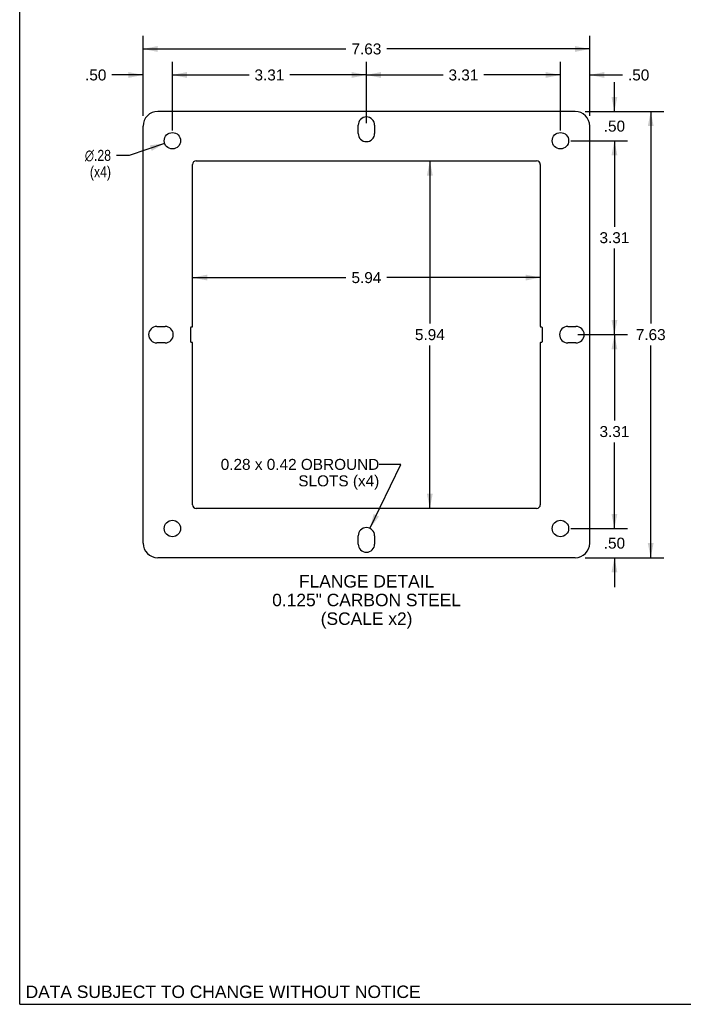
# Model space of a CAD drawing. Header units: inches. Extents: x 0 to 85, y 0 to 55.
# Tile 1 of 18: x 0 to 22.7, y 0 to 33.6. Entities that reach past the tile are written whole.
import ezdxf

# ---------------------------------------------------------------- set-up
doc = ezdxf.new("R2010")
doc.units = ezdxf.units.IN
doc.header["$LTSCALE"] = 4.675
doc.header["$MEASUREMENT"] = 0
doc.layers.get('0').update_dxf_attribs({"linetype": 'CONTINUOUS'})
for name, color, linetype in [('02___PRT_ALL_AXES', 7, 'CONTINUOUS'), ('2-BOTTOM-FLANGES', 7, 'CONTINUOUS'), ('DIMENSIONS', 7, 'CONTINUOUS')]:
    doc.layers.add(name, color=color, linetype=linetype)
doc.styles.get("Standard").update_dxf_attribs({"font": 'arial.ttf'})
doc.styles.add('TEXTSTYLE_1', font='gdt', dxfattribs={"width": 0.8})
doc.dimstyles.new('DIMSTYLE_1', dxfattribs={"dimtxt": 0.375, "dimasz": 0.5, "dimexe": 0.09, "dimexo": 0.07, "dimgap": 0.0375, "dimtad": 0, "dimtih": 1, "dimtoh": 1, "dimlfac": 0.5, "dimzin": 4, "dimdsep": 46, "dimtxsty": 'Standard', "dimblk": '_FILLED', "dimblk1": '_FILLED', "dimblk2": '_FILLED', "dimcen": 0.09, "dimazin": 1, "dimtfac": 1, "dimtofl": 0, "dimtmove": 0, "dimatfit": 3, "dimldrblk": '_FILLED', "dimfxl": 0, "dimtolj": 1, "dimtzin": 4, "dimarcsym": 0})
doc.dimstyles.new('DIMSTYLE_3', dxfattribs={"dimtxt": 0.375, "dimasz": 0.5, "dimexe": 0.09, "dimexo": 0.07, "dimgap": 0.09, "dimtad": 0, "dimtih": 1, "dimtoh": 1, "dimlfac": 0.5, "dimzin": 4, "dimdsep": 46, "dimtxsty": 'Standard', "dimblk": '_FILLED', "dimblk1": '_FILLED', "dimblk2": '_FILLED', "dimcen": 0.09, "dimazin": 1, "dimtfac": 1, "dimtofl": 0, "dimtmove": 0, "dimatfit": 1, "dimldrblk": '_FILLED', "dimfxl": 0, "dimtolj": 1, "dimtzin": 4, "dimarcsym": 0})
doc.dimstyles.get("Standard").update_dxf_attribs({"dimtxt": 0.425, "dimasz": 0.5, "dimexe": 0.09, "dimexo": 0.07, "dimgap": 0.09, "dimtad": 0, "dimtih": 1, "dimtoh": 1, "dimzin": 4, "dimdsep": 46, "dimtxsty": 'Standard', "dimblk": '_FILLED', "dimblk1": '_FILLED', "dimblk2": '_FILLED', "dimcen": 0.09, "dimazin": 1, "dimtp": 0.01, "dimtm": 0.01, "dimtfac": 1, "dimtofl": 0, "dimtmove": 0, "dimatfit": 3, "dimldrblk": '_FILLED', "dimfxl": 0, "dimtolj": 1, "dimtzin": 4, "dimarcsym": 0})

# ---------------------------------------------------------------- blocks, each defined once
blk = doc.blocks.new('_FILLED')
at = {"color": 0, "linetype": 'ByBlock'}
blk.add_solid([(0, 0), (-1, 0.2), (-1, -0.2)], dxfattribs=at)
blk = doc.blocks.new('*D1')
at = {"layer": 'DIMENSIONS', "color": 2, "linetype": 'Continuous'}
for p, q in [((19.064, 22.884), (20.758, 22.884)), ((20.308, 22.884), (20.308, 19.946)), ((20.308, 16.259), (20.308, 19.196)), ((18.814, 16.259), (20.758, 16.259))]:
    blk.add_line(p, q, dxfattribs=at)
at = {"layer": 'DIMENSIONS', "color": 2, "linetype": 'Continuous', "xscale": 0.5, "yscale": 0.5, "zscale": 0.5}
for p, rotation in [((20.308, 22.884), 90), ((20.308, 16.259), 270)]:
    blk.add_blockref('_FILLED', p, dxfattribs=dict(at, rotation=rotation))
at = {"layer": 'DIMENSIONS', "color": 2, "linetype": 'Continuous', "insert": (20.308, 19.759), "char_height": 0.375, "width": 1.01905, "attachment_point": 2, "line_spacing_factor": 0.9}
blk.add_mtext('3.31', dxfattribs=at)
blk = doc.blocks.new('*D2')
at = {"layer": 'DIMENSIONS', "color": 2, "linetype": 'Continuous'}
for p, q in [((20.308, 16.259), (20.308, 17.259)), ((18.814, 16.259), (20.758, 16.259)), ((19.314, 15.259), (20.758, 15.259)), ((20.308, 15.259), (20.308, 14.259))]:
    blk.add_line(p, q, dxfattribs=at)
at = {"layer": 'DIMENSIONS', "color": 2, "linetype": 'Continuous', "xscale": 0.5, "yscale": 0.5, "zscale": 0.5}
for p, rotation in [((20.308, 16.259), 270), ((20.308, 15.259), 90)]:
    blk.add_blockref('_FILLED', p, dxfattribs=dict(at, rotation=rotation))
at = {"layer": 'DIMENSIONS', "color": 2, "linetype": 'Continuous', "insert": (20.308, 15.946), "char_height": 0.375, "width": 0.7277, "attachment_point": 2, "line_spacing_factor": 0.9}
blk.add_mtext('.50', dxfattribs=at)
blk = doc.blocks.new('*D3')
at = {"layer": 'DIMENSIONS', "color": 2, "linetype": 'Continuous'}
for p, q in [((20.308, 30.509), (20.308, 31.509)), ((19.314, 30.509), (20.758, 30.509)), ((18.814, 29.509), (20.758, 29.509)), ((20.308, 29.509), (20.308, 28.509))]:
    blk.add_line(p, q, dxfattribs=at)
at = {"layer": 'DIMENSIONS', "color": 2, "linetype": 'Continuous', "xscale": 0.5, "yscale": 0.5, "zscale": 0.5}
for p, rotation in [((20.308, 30.509), 270), ((20.308, 29.509), 90)]:
    blk.add_blockref('_FILLED', p, dxfattribs=dict(at, rotation=rotation))
at = {"layer": 'DIMENSIONS', "color": 2, "linetype": 'Continuous', "insert": (20.308, 30.196), "char_height": 0.375, "width": 0.7277, "attachment_point": 2, "line_spacing_factor": 0.9}
blk.add_mtext('.50', dxfattribs=at)
blk = doc.blocks.new('*D4')
at = {"layer": 'DIMENSIONS', "color": 2, "linetype": 'Continuous'}
for p, q in [((18.464, 29.859), (18.464, 32.206)), ((19.464, 30.359), (19.464, 32.206)), ((18.464, 31.756), (17.464, 31.756)), ((19.464, 31.756), (20.584, 31.756))]:
    blk.add_line(p, q, dxfattribs=at)
at = {"layer": 'DIMENSIONS', "color": 2, "linetype": 'Continuous', "xscale": 0.5, "yscale": 0.5, "zscale": 0.5}
blk.add_blockref('_FILLED', (18.464, 31.756), dxfattribs=at)
at = {"layer": 'DIMENSIONS', "color": 2, "linetype": 'Continuous', "xscale": 0.5, "yscale": 0.5, "zscale": 0.5, "rotation": 180}
blk.add_blockref('_FILLED', (19.464, 31.756), dxfattribs=at)
at = {"layer": 'DIMENSIONS', "color": 2, "linetype": 'Continuous', "insert": (20.771, 31.944), "char_height": 0.375, "width": 0.7277, "attachment_point": 1, "line_spacing_factor": 0.9}
blk.add_mtext('.50', dxfattribs=at)
blk = doc.blocks.new('*D5')
at = {"layer": 'DIMENSIONS', "color": 2, "linetype": 'Continuous'}
for p, q in [((4.214, 30.359), (4.214, 32.206)), ((5.214, 29.859), (5.214, 32.206)), ((4.214, 31.756), (3.148, 31.756)), ((5.214, 31.756), (6.214, 31.756))]:
    blk.add_line(p, q, dxfattribs=at)
at = {"layer": 'DIMENSIONS', "color": 2, "linetype": 'Continuous', "xscale": 0.5, "yscale": 0.5, "zscale": 0.5}
blk.add_blockref('_FILLED', (4.214, 31.756), dxfattribs=at)
at = {"layer": 'DIMENSIONS', "color": 2, "linetype": 'Continuous', "xscale": 0.5, "yscale": 0.5, "zscale": 0.5, "rotation": 180}
blk.add_blockref('_FILLED', (5.214, 31.756), dxfattribs=at)
at = {"layer": 'DIMENSIONS', "color": 2, "linetype": 'Continuous', "insert": (2.96, 31.944), "char_height": 0.375, "width": 0.7277, "attachment_point": 3, "line_spacing_factor": 0.9}
blk.add_mtext('.50', dxfattribs=at)
blk = doc.blocks.new('*D6')
at = {"layer": 'DIMENSIONS', "color": 2, "linetype": 'Continuous'}
for p, q in [((11.839, 30.109), (11.839, 32.206)), ((18.464, 29.859), (18.464, 32.206)), ((11.839, 31.756), (14.455, 31.756)), ((18.464, 31.756), (15.849, 31.756))]:
    blk.add_line(p, q, dxfattribs=at)
at = {"layer": 'DIMENSIONS', "color": 2, "linetype": 'Continuous', "xscale": 0.5, "yscale": 0.5, "zscale": 0.5, "rotation": 180}
blk.add_blockref('_FILLED', (11.839, 31.756), dxfattribs=at)
at = {"layer": 'DIMENSIONS', "color": 2, "linetype": 'Continuous', "xscale": 0.5, "yscale": 0.5, "zscale": 0.5}
blk.add_blockref('_FILLED', (18.464, 31.756), dxfattribs=at)
at = {"layer": 'DIMENSIONS', "color": 2, "linetype": 'Continuous', "insert": (15.152, 31.944), "char_height": 0.375, "width": 1.01905, "attachment_point": 2, "line_spacing_factor": 0.9}
blk.add_mtext('3.31', dxfattribs=at)
blk = doc.blocks.new('*D7')
at = {"layer": 'DIMENSIONS', "color": 2, "linetype": 'Continuous'}
for p, q in [((4.214, 30.359), (4.214, 33.095)), ((19.464, 30.359), (19.464, 33.095)), ((4.214, 32.645), (11.142, 32.645)), ((19.464, 32.645), (12.536, 32.645))]:
    blk.add_line(p, q, dxfattribs=at)
at = {"layer": 'DIMENSIONS', "color": 2, "linetype": 'Continuous', "xscale": 0.5, "yscale": 0.5, "zscale": 0.5, "rotation": 180}
blk.add_blockref('_FILLED', (4.214, 32.645), dxfattribs=at)
at = {"layer": 'DIMENSIONS', "color": 2, "linetype": 'Continuous', "xscale": 0.5, "yscale": 0.5, "zscale": 0.5}
blk.add_blockref('_FILLED', (19.464, 32.645), dxfattribs=at)
at = {"layer": 'DIMENSIONS', "color": 2, "linetype": 'Continuous', "insert": (11.839, 32.833), "char_height": 0.375, "width": 1.01905, "attachment_point": 2, "line_spacing_factor": 0.9}
blk.add_mtext('7.63', dxfattribs=at)
blk = doc.blocks.new('*D8')
at = {"layer": 'DIMENSIONS', "color": 2, "linetype": 'Continuous'}
for p, q in [((19.314, 30.509), (21.997, 30.509)), ((21.547, 30.509), (21.547, 23.259)), ((21.547, 15.259), (21.547, 22.509)), ((19.314, 15.259), (21.997, 15.259))]:
    blk.add_line(p, q, dxfattribs=at)
at = {"layer": 'DIMENSIONS', "color": 2, "linetype": 'Continuous', "xscale": 0.5, "yscale": 0.5, "zscale": 0.5}
for p, rotation in [((21.547, 30.509), 90), ((21.547, 15.259), 270)]:
    blk.add_blockref('_FILLED', p, dxfattribs=dict(at, rotation=rotation))
at = {"layer": 'DIMENSIONS', "color": 2, "linetype": 'Continuous', "insert": (21.547, 23.071), "char_height": 0.375, "width": 1.01905, "attachment_point": 2, "line_spacing_factor": 0.9}
blk.add_mtext('7.63', dxfattribs=at)
blk = doc.blocks.new('*D9')
at = {"layer": 'DIMENSIONS', "color": 2, "linetype": 'Continuous'}
for p, q in [((5.214, 29.859), (5.214, 32.206)), ((11.839, 30.109), (11.839, 32.206)), ((5.214, 31.756), (7.83, 31.756)), ((11.839, 31.756), (9.224, 31.756))]:
    blk.add_line(p, q, dxfattribs=at)
at = {"layer": 'DIMENSIONS', "color": 2, "linetype": 'Continuous', "xscale": 0.5, "yscale": 0.5, "zscale": 0.5, "rotation": 180}
blk.add_blockref('_FILLED', (5.214, 31.756), dxfattribs=at)
at = {"layer": 'DIMENSIONS', "color": 2, "linetype": 'Continuous', "xscale": 0.5, "yscale": 0.5, "zscale": 0.5}
blk.add_blockref('_FILLED', (11.839, 31.756), dxfattribs=at)
at = {"layer": 'DIMENSIONS', "color": 2, "linetype": 'Continuous', "insert": (8.527, 31.944), "char_height": 0.375, "width": 1.01905, "attachment_point": 2, "line_spacing_factor": 0.9}
blk.add_mtext('3.31', dxfattribs=at)
blk = doc.blocks.new('*D14')
at = {"layer": 'DIMENSIONS', "color": 2, "linetype": 'Continuous'}
for p, q in [((18.814, 29.509), (20.758, 29.509)), ((20.308, 29.509), (20.308, 26.571)), ((20.308, 22.884), (20.308, 25.821)), ((19.064, 22.884), (20.758, 22.884))]:
    blk.add_line(p, q, dxfattribs=at)
at = {"layer": 'DIMENSIONS', "color": 2, "linetype": 'Continuous', "xscale": 0.5, "yscale": 0.5, "zscale": 0.5}
for p, rotation in [((20.308, 29.509), 90), ((20.308, 22.884), 270)]:
    blk.add_blockref('_FILLED', p, dxfattribs=dict(at, rotation=rotation))
at = {"layer": 'DIMENSIONS', "color": 2, "linetype": 'Continuous', "insert": (20.308, 26.384), "char_height": 0.375, "width": 1.01905, "attachment_point": 2, "line_spacing_factor": 0.9}
blk.add_mtext('3.31', dxfattribs=at)
blk = doc.blocks.new('*D15')
at = {"layer": 'DIMENSIONS', "color": 2, "linetype": 'Continuous'}
for p, q in [((14.005, 28.821), (14.005, 23.259)), ((14.005, 16.946), (14.005, 22.509))]:
    blk.add_line(p, q, dxfattribs=at)
at = {"layer": 'DIMENSIONS', "color": 2, "linetype": 'Continuous', "xscale": 0.5, "yscale": 0.5, "zscale": 0.5}
for p, rotation in [((14.005, 28.821), 90), ((14.005, 16.946), 270)]:
    blk.add_blockref('_FILLED', p, dxfattribs=dict(at, rotation=rotation))
at = {"layer": 'DIMENSIONS', "color": 2, "linetype": 'Continuous', "insert": (14.005, 23.071), "char_height": 0.375, "width": 1.01905, "attachment_point": 2, "line_spacing_factor": 0.9}
blk.add_mtext('5.94', dxfattribs=at)
blk = doc.blocks.new('*D16')
at = {"layer": 'DIMENSIONS', "color": 2, "linetype": 'Continuous'}
for p, q in [((5.902, 24.833), (11.142, 24.833)), ((17.777, 24.833), (12.536, 24.833))]:
    blk.add_line(p, q, dxfattribs=at)
at = {"layer": 'DIMENSIONS', "color": 2, "linetype": 'Continuous', "xscale": 0.5, "yscale": 0.5, "zscale": 0.5, "rotation": 180}
blk.add_blockref('_FILLED', (5.902, 24.833), dxfattribs=at)
at = {"layer": 'DIMENSIONS', "color": 2, "linetype": 'Continuous', "xscale": 0.5, "yscale": 0.5, "zscale": 0.5}
blk.add_blockref('_FILLED', (17.777, 24.833), dxfattribs=at)
at = {"layer": 'DIMENSIONS', "color": 2, "linetype": 'Continuous', "insert": (11.839, 25.02), "char_height": 0.375, "width": 1.01905, "attachment_point": 2, "line_spacing_factor": 0.9}
blk.add_mtext('5.94', dxfattribs=at)
blk = doc.blocks.new('*D19')
at = {"layer": '2-BOTTOM-FLANGES', "color": 2, "linetype": 'Continuous'}
for p, q in [((4.948, 29.418), (3.743, 29.01)), ((3.743, 29.01), (3.305, 29.01))]:
    blk.add_line(p, q, dxfattribs=at)
at = {"layer": '2-BOTTOM-FLANGES', "color": 2, "linetype": 'Continuous', "xscale": 0.5, "yscale": 0.5, "zscale": 0.5, "rotation": 18.7326800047}
blk.add_blockref('_FILLED', (4.948, 29.418), dxfattribs=at)
at = {"layer": '2-BOTTOM-FLANGES', "color": 2, "linetype": 'Continuous', "insert": (3.118, 29.197), "char_height": 0.375, "width": 1.2277, "attachment_point": 3, "line_spacing_factor": 0.9, "style": 'TEXTSTYLE_1'}
blk.add_mtext('{\\fgdt;n}\\fArial;.28\\P(x4)', dxfattribs=at)

msp = doc.modelspace()

# ---------------------------------------------------------------- linework, layer by layer
at = {"color": 7, "linetype": 'Continuous'}
for q in [(0, 55), (85, 0)]:
    msp.add_line((0, 0), q, dxfattribs=at)
at = {"color": 3, "linetype": 'Continuous'}
for p, q in [((18.9643, 30.5086), (4.7143, 30.5086)), ((4.2143, 15.7586), (4.2143, 30.0086)), ((11.5583, 29.7586), (11.5583, 30.0396)), ((12.1203, 30.0396), (12.1203, 29.7586)), ((19.4643, 15.7586), (19.4643, 30.0086)), ((5.9018, 23.1686), (5.9018, 28.6961)), ((6.0268, 28.8211), (17.6518, 28.8211)), ((17.7768, 28.6961), (17.7768, 23.1686)), ((4.6833, 23.1646), (4.9643, 23.1646)), ((5.8393, 22.6386), (5.8393, 23.1286)), ((5.8593, 23.1486), (5.8818, 23.1486)), ((17.7968, 23.1486), (17.8193, 23.1486)), ((17.8393, 23.1286), (17.8393, 22.6386)), ((18.7143, 23.1646), (18.9953, 23.1646)), ((4.9643, 22.6026), (4.6833, 22.6026)), ((5.8818, 22.6186), (5.8593, 22.6186)), ((5.9018, 17.0711), (5.9018, 22.5986)), ((17.7768, 22.5986), (17.7768, 17.0711)), ((17.8193, 22.6186), (17.7968, 22.6186)), ((18.9953, 22.6026), (18.7143, 22.6026)), ((17.6518, 16.9461), (6.0268, 16.9461)), ((11.5583, 15.7276), (11.5583, 16.0086)), ((12.1203, 16.0086), (12.1203, 15.7276)), ((18.9643, 15.2586), (4.7143, 15.2586))]:
    msp.add_line(p, q, dxfattribs=at)
for centre, radius, start, end in [((4.7143, 30.0086), 0.5, 90, 180), ((11.8393, 30.0396), 0.281, 0, 180), ((18.9643, 30.0086), 0.5, 0, 90), ((11.8393, 29.7586), 0.281, 180, 360), ((6.0268, 28.6961), 0.125, 90, 180), ((17.6518, 28.6961), 0.125, 0, 90), ((4.6833, 22.8836), 0.281, 90, 270), ((4.9643, 22.8836), 0.281, 270, 90), ((5.8593, 23.1286), 0.02, 90, 180), ((5.8818, 23.1686), 0.02, 270, 360), ((17.7968, 23.1686), 0.02, 180, 270), ((17.8193, 23.1286), 0.02, 0, 90), ((18.7143, 22.8836), 0.281, 90, 270), ((18.9953, 22.8836), 0.281, 270, 90), ((5.8593, 22.6386), 0.02, 180, 270), ((5.8818, 22.5986), 0.02, 0, 90), ((17.7968, 22.5986), 0.02, 90, 180), ((17.8193, 22.6386), 0.02, 270, 360), ((6.0268, 17.0711), 0.125, 180, 270), ((17.6518, 17.0711), 0.125, 270, 360), ((11.8393, 16.0086), 0.281, 0, 180), ((4.7143, 15.7586), 0.5, 180, 270), ((11.8393, 15.7276), 0.281, 180, 360), ((18.9643, 15.7586), 0.5, 270, 360)]:
    msp.add_arc(centre, radius, start, end, dxfattribs=at)
at = {"layer": '02___PRT_ALL_AXES', "color": 3, "linetype": 'Continuous'}
for centre in [(5.2143, 29.5086), (18.4643, 29.5086), (5.2143, 16.2586), (18.4643, 16.2586)]:
    msp.add_circle(centre, 0.281, dxfattribs=at)

# ---------------------------------------------------------------- texts
at = {"layer": '2-BOTTOM-FLANGES', "color": 2, "linetype": 'Continuous', "line_spacing_factor": 0.9}
for s, insert, char_height, width, attachment_point in [('0.28 x 0.42 OBROUND\\PSLOTS (x4)', (12.2786, 18.6369), 0.375, 5.408922, 3), ('FLANGE DETAIL\\P0.125" CARBON STEEL\\P(SCALE x2)', (11.8449, 14.6663), 0.425, 6.436617, 2)]:
    msp.add_mtext(s, dxfattribs=dict(at, insert=insert, char_height=char_height, width=width, attachment_point=attachment_point))
at = {"layer": 'DIMENSIONS', "color": 2, "linetype": 'Continuous', "insert": (6.9459, 0.6405), "char_height": 0.425, "width": 13.464126, "attachment_point": 2, "line_spacing_factor": 0.9}
msp.add_mtext('DATA SUBJECT TO CHANGE WITHOUT NOTICE', dxfattribs=at)

# ---------------------------------------------------------------- dimensions: what is measured, and where the dimension line sits
at = {"layer": '2-BOTTOM-FLANGES', "color": 2, "linetype": 'Continuous'}
dim = msp.add_diameter_dim_2p(p1=(4.9482, 29.4184), p2=(5.4804, 29.5989), text='%%c<>\\P(x4)', dimstyle='DIMSTYLE_3', override={"dimpost": '<>'}, dxfattribs=at)
dim.commit()
dim.dimension.update_dxf_attribs({"geometry": '*D19', "text_midpoint": (2.5037, 28.7283), "dimtype": 163})
at = {"layer": 'DIMENSIONS', "color": 2, "linetype": 'Continuous'}
for base, p1, p2, angle, picture, middle in [((4.2143163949, 32.6451464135), (19.4643163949, 30.2886451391), (4.2143163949, 30.2886451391), 180, '*D7', (11.8395268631, 32.6430551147)), ((5.2143, 31.756), (11.8393, 30.0386), (5.2143, 29.7886), 180, '*D9', (8.4901, 31.754)), ((11.8393, 31.756), (18.4643, 29.7886), (11.8393, 30.0386), 180, '*D6', (15.1151, 31.754)), ((18.4643, 31.756), (19.4643, 30.2886), (18.4643, 29.7886), 180, '*D4', (21.146, 31.754)), ((20.3085, 29.5086), (19.2443, 30.5086), (18.7443, 29.5086), 270, '*D3', (20.3195, 30.0066)), ((21.5466887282, 15.2586451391), (19.2443163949, 30.5086451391), (19.2443163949, 15.2586451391), 270, '*D8', (21.5468988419, 22.8815542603)), ((20.3085, 22.8836), (18.7443, 29.5086), (18.9943, 22.8836), 270, '*D14', (20.2717, 26.1941)), ((14.0051, 16.9461), (17.6518, 28.8211), (17.6518, 16.9461), 270, '*D15', (14.0039, 22.8816)), ((20.3085, 16.2586), (18.9943, 22.8836), (18.7443, 16.2586), 270, '*D1', (20.2717, 19.5691)), ((20.3085, 16.2586), (19.2443, 15.2586), (18.7443, 16.2586), 90, '*D2', (20.3195, 15.7566))]:
    dim = msp.add_linear_dim(base=base, p1=p1, p2=p2, angle=angle, dimstyle='DIMSTYLE_1', dxfattribs=at)
    dim.commit()
    dim.dimension.update_dxf_attribs({"geometry": picture, "text_midpoint": middle, "dimtype": 160})
for base, p1, p2, picture, middle in [((5.2143, 31.756), (4.2143, 30.2886), (5.2143, 29.7886), '*D5', (2.6075, 31.754)), ((17.7768, 24.8325), (5.9018, 23.1686), (17.7768, 23.1686), '*D16', (11.8381, 24.8304))]:
    dim = msp.add_linear_dim(base=base, p1=p1, p2=p2, dimstyle='DIMSTYLE_1', dxfattribs=at)
    dim.commit()
    dim.dimension.update_dxf_attribs({"geometry": picture, "text_midpoint": middle, "dimtype": 160})

# ---------------------------------------------------------------- leaders
at = {"layer": '2-BOTTOM-FLANGES', "color": 2, "linetype": 'Continuous', "annotation_type": 0, "has_hookline": 1, "hookline_direction": 1, "text_width": 5.3659}
msp.add_leader([(11.9612, 16.2618), (13.0147, 18.4494), (12.2786, 18.4494)], dimstyle='Standard', override={"dimtad": 0}, dxfattribs=at)

doc.saveas('drawing.dxf')
